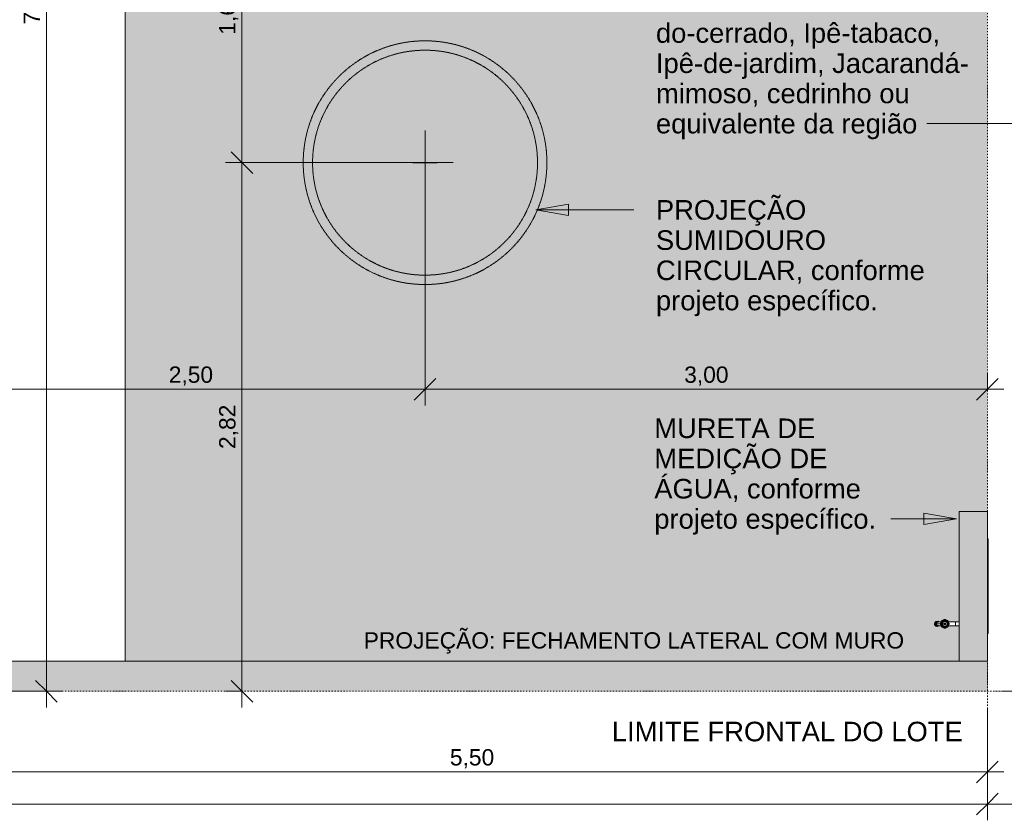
# Model space of a CAD drawing. Header units: millimetres. Extents: x -14485 to 13127, y -18923 to 3272.
# Tile 7 of 119: x 844 to 6097, y -18923 to -14652. Entities that reach past the tile are written whole.
import ezdxf

# ---------------------------------------------------------------- set-up
doc = ezdxf.new("R2010")
doc.units = ezdxf.units.MM
doc.linetypes.add('Projeção', pattern=[3.96875, 2.38125, -1.5875])
doc.linetypes.add('Traço ponto', pattern=[15.875, 6.35, -4.7625, 0, -4.7625])
for name, color, linetype, lineweight in [('A-ANNO-DIMS', 7, 'Continuous', 9), ('A-ANNO-DIMS-58', 7, 'Continuous', 9), ('A-DETL-GENF', 7, 'Continuous', 5), ('A-DETL-THIN', 7, 'Continuous', 5), ('A-FLOR-OVHD', 7, 'Projeção', 5), ('G-ANNO-TEXT', 7, 'Continuous', 9), ('P-SANR-FIXT', 7, 'Continuous', 5), ('Q-SPCQ', 7, 'Continuous', 5)]:
    doc.layers.add(name, color=color, linetype=linetype, lineweight=lineweight)
doc.layers.add('A-DETL', color=7, linetype='Continuous', lineweight=5, true_color=0x00a600)
doc.styles.add('Arial', font='arial.ttf', dxfattribs={"height": 87})
doc.styles.add('Arial_1', font='arial.ttf', dxfattribs={"height": 104.4})
doc.dimstyles.new('Com_linha__ref__contínua__-_Cor_Vermelha_Arial_1_5mm', dxfattribs={"dimscale": 304.8, "dimtxt": 88.762568, "dimasz": 0.380577, "dimexe": 0.285433, "dimexo": 0.285433, "dimgap": 0.028543, "dimtad": 1, "dimlfac": 0.001, "dimrnd": 0.01, "dimzin": 0, "dimdsep": 46, "dimtxsty": 'Arial', "dimblk1": 'OBLIQUE', "dimblk2": 'OBLIQUE', "dimsah": 1, "dimcen": 0.09, "dimdle": 0.285433, "dimazin": 0, "dimtfac": 1, "dimtdec": 4, "dimtix": 1, "dimtmove": 0, "dimatfit": 3, "dimfxl": 1, "dimtvp": 1, "dimtolj": 1, "dimtzin": 0, "dimarcsym": 2})
doc.dimstyles.new('Com_linha__ref__contínua__-_Cor_Vermelha_Arial_1_5mm_1', dxfattribs={"dimscale": 304.8, "dimtxt": 88.762568, "dimasz": 0.380577, "dimexe": 0.285433, "dimexo": 0.285433, "dimgap": 0.028543, "dimtad": 1, "dimlfac": 0.001, "dimrnd": 0.01, "dimzin": 0, "dimdsep": 46, "dimtxsty": 'Arial', "dimblk1": 'OBLIQUE', "dimblk2": 'OBLIQUE', "dimsah": 1, "dimcen": 0.09, "dimdle": 0.285433, "dimazin": 0, "dimtfac": 1, "dimtdec": 4, "dimtix": 1, "dimtmove": 2, "dimatfit": 3, "dimfxl": 1, "dimtvp": 1, "dimtolj": 1, "dimtzin": 0, "dimarcsym": 2})

# ---------------------------------------------------------------- blocks, each defined once
blk = doc.blocks.new('TORNEIRA DE JARDIM COM BICO PARA MANGUEIRA - 1130_BC_Cromado-2213981-PLANTA DE COBERTURA')
at = {"layer": 'P-SANR-FIXT', "true_color": 0xf4f4f4}
for points in [[(5797.2, -17888.7), (5797.3, -17888.4), (5797.2, -17888.7)], [(5797.5, -17864.5), (5797.6, -17864.3), (5797.5, -17864.5)]]:
    blk.add_hatch(color=7, dxfattribs=at).paths.add_polyline_path(points)
at = {"layer": 'P-SANR-FIXT'}
for p, q in [((5764, -17860.4), (5762.3, -17858.9)), ((5764.7, -17859.7), (5763.2, -17858)), ((5764.7, -17859.7), (5768.7, -17864.2)), ((5765.1, -17858.1), (5766.4, -17859.6)), ((5766.4, -17859.6), (5769.3, -17862.8)), ((5770.6, -17858.3), (5771.4, -17861.8)), ((5775.6, -17860.1), (5773.6, -17857)), ((5777.8, -17859.6), (5775.6, -17860.1)), ((5777.5, -17855), (5777.4, -17853)), ((5777.8, -17859.2), (5777.5, -17855)), ((5778.7, -17851.6), (5778.8, -17853.8)), ((5779.1, -17859.7), (5778.8, -17853.8)), ((5779.1, -17859.7), (5779.2, -17861.3)), ((5779.5, -17861.3), (5779.6, -17859.7)), ((5779.9, -17853.8), (5779.6, -17859.7)), ((5779.9, -17853.8), (5780, -17851.6)), ((5781.1, -17855), (5780.9, -17859.2)), ((5783.1, -17860.1), (5780.9, -17859.6)), ((5781.3, -17853), (5781.1, -17855)), ((5785, -17857), (5783.1, -17860.1)), ((5787.3, -17861.8), (5788, -17858.3)), ((5789.4, -17862.8), (5792.3, -17859.6)), ((5794, -17859.7), (5790, -17864.1)), ((5792.3, -17859.6), (5793.6, -17858.1)), ((5794, -17859.7), (5795.5, -17858)), ((5796.4, -17858.9), (5794.7, -17860.4)), ((5724.9, -17877.4), (5724.7, -17875.4)), ((5724.7, -17875.4), (5724.9, -17877.4)), ((5724.7, -17875.4), (5724.9, -17877.4)), ((5725.4, -17879.7), (5724.9, -17877.4)), ((5724.9, -17877.4), (5725.4, -17879.7)), ((5726.4, -17881.8), (5725.4, -17879.7)), ((5725.4, -17879.7), (5726.4, -17881.8)), ((5726.1, -17868.8), (5726.7, -17867.7)), ((5726.7, -17867.7), (5726.1, -17868.8)), ((5726.2, -17875), (5726.4, -17877.4)), ((5726.4, -17877.4), (5727, -17879.7)), ((5726.4, -17877.4), (5727, -17879.7)), ((5726.4, -17877.4), (5727, -17879.7)), ((5727.6, -17883.8), (5726.4, -17881.8)), ((5726.4, -17881.8), (5727.6, -17883.8)), ((5727.2, -17869.8), (5726.5, -17872)), ((5726.7, -17867.7), (5728, -17865.8)), ((5728, -17865.8), (5726.7, -17867.7)), ((5727, -17879.7), (5727.9, -17881.8)), ((5728.2, -17867.7), (5727.2, -17869.8)), ((5728.2, -17867.7), (5727.2, -17869.8)), ((5729.2, -17885.5), (5727.6, -17883.8)), ((5727.6, -17883.8), (5729.2, -17885.5)), ((5727.9, -17881.8), (5729.2, -17883.8)), ((5727.9, -17881.8), (5729.2, -17883.8)), ((5728, -17865.8), (5729.7, -17864.2)), ((5729.7, -17864.2), (5728, -17865.8)), ((5729.6, -17865.8), (5728.2, -17867.7)), ((5728.5, -17873.5), (5728.4, -17875)), ((5728.4, -17875), (5728.6, -17877.2)), ((5729, -17871.4), (5728.5, -17873.5)), ((5728.6, -17877.2), (5729.1, -17879.2)), ((5729.8, -17869.4), (5729, -17871.4)), ((5729.8, -17869.4), (5729, -17871.4)), ((5729.1, -17879.2), (5730, -17881.1)), ((5729.2, -17883.8), (5730.7, -17885.5)), ((5731, -17886.9), (5729.2, -17885.5)), ((5729.2, -17885.5), (5731, -17886.9)), ((5731.2, -17864.2), (5729.6, -17865.8)), ((5729.7, -17864.2), (5731.5, -17862.8)), ((5731.5, -17862.8), (5729.7, -17864.2)), ((5731.5, -17862.8), (5729.7, -17864.2)), ((5730.8, -17867.6), (5729.8, -17869.4)), ((5730, -17881.1), (5731.2, -17882.9)), ((5730.9, -17872.3), (5730.5, -17874.2)), ((5730.5, -17875), (5730.7, -17876.8)), ((5730.7, -17876.8), (5731.1, -17878.5)), ((5730.7, -17885.5), (5732.5, -17886.9)), ((5732.2, -17866), (5730.8, -17867.6)), ((5731.5, -17870.6), (5730.9, -17872.3)), ((5733, -17888), (5731, -17886.9)), ((5731, -17886.9), (5733, -17888)), ((5731, -17886.9), (5733, -17888)), ((5731.1, -17878.5), (5731.8, -17880.1)), ((5733.1, -17862.8), (5731.2, -17864.2)), ((5731.2, -17882.9), (5732.6, -17884.4)), ((5731.5, -17862.8), (5733.3, -17862)), ((5733.3, -17862), (5731.5, -17862.8)), ((5732.3, -17869.1), (5731.5, -17870.6)), ((5731.8, -17880.1), (5732.8, -17881.6)), ((5733.8, -17864.7), (5732.2, -17866)), ((5733.4, -17867.8), (5732.3, -17869.1)), ((5732.5, -17886.9), (5734.6, -17888)), ((5732.6, -17884.4), (5734.3, -17885.6)), ((5732.8, -17881.6), (5734, -17882.8)), ((5734.1, -17888.3), (5733, -17888)), ((5733, -17888), (5734.1, -17888.3)), ((5735.1, -17861.9), (5733.1, -17862.8)), ((5734.7, -17866.6), (5733.4, -17867.8)), ((5735.6, -17863.8), (5733.8, -17864.7)), ((5734, -17882.8), (5735.4, -17883.9)), ((5734.3, -17875), (5755.8, -17875)), ((5734.3, -17885.6), (5736.1, -17886.5)), ((5734.3, -17885.6), (5736.1, -17886.5)), ((5734.6, -17888), (5736.2, -17888.5)), ((5736.2, -17865.7), (5734.7, -17866.6)), ((5735.4, -17883.9), (5736.9, -17884.6)), ((5737.6, -17863.1), (5735.6, -17863.8)), ((5736.1, -17886.5), (5738.1, -17887.1)), ((5737.8, -17865.2), (5736.2, -17865.7)), ((5736.9, -17884.6), (5738.6, -17885.1)), ((5739.6, -17862.8), (5737.6, -17863.1)), ((5739.6, -17862.8), (5737.6, -17863.1)), ((5739.5, -17864.9), (5737.8, -17865.2)), ((5739.5, -17864.9), (5737.8, -17865.2)), ((5738.1, -17887.1), (5740.1, -17887.2)), ((5738.6, -17885.1), (5740.3, -17885.2)), ((5741.2, -17864.9), (5739.5, -17864.9)), ((5741.6, -17862.9), (5739.6, -17862.8)), ((5741.6, -17862.9), (5739.6, -17862.8)), ((5740.1, -17887.2), (5742.1, -17887.1)), ((5740.3, -17885.2), (5742, -17885.1)), ((5742.3, -17866.2), (5740.5, -17866.2)), ((5740.5, -17883.9), (5742.3, -17883.9)), ((5743.6, -17863.4), (5741.6, -17862.9)), ((5743.6, -17863.4), (5741.6, -17862.9)), ((5742, -17885.1), (5743.6, -17884.6)), ((5742.1, -17887.1), (5744.1, -17886.5)), ((5743.1, -17861.6), (5745.2, -17862.4)), ((5745.2, -17862.4), (5743.1, -17861.6)), ((5745.5, -17864.2), (5743.6, -17863.4)), ((5744.1, -17886.5), (5746, -17885.6)), ((5745.2, -17862.4), (5747.2, -17863.6)), ((5747.2, -17863.6), (5745.2, -17862.4)), ((5747.2, -17865.3), (5745.5, -17864.2)), ((5746, -17885.6), (5747.2, -17884.7)), ((5755.9, -17874.4), (5758.2, -17874.5)), ((5758.2, -17875.6), (5755.9, -17875.7)), ((5757.3, -17873.1), (5759.3, -17873.2)), ((5759.3, -17876.8), (5757.3, -17876.9)), ((5757.7, -17864.5), (5757.7, -17871.2)), ((5757.7, -17885.5), (5757.7, -17878.9)), ((5758.2, -17874.5), (5764, -17874.8)), ((5758.2, -17875.6), (5764.1, -17875.2)), ((5759.3, -17873.2), (5763.6, -17873.5)), ((5763.6, -17876.6), (5759.3, -17876.8)), ((5761.4, -17869.3), (5764.4, -17871.3)), ((5764.4, -17878.8), (5761.4, -17880.7)), ((5764, -17889.6), (5762.3, -17891.1)), ((5763.9, -17862.1), (5762.4, -17860.8)), ((5762.4, -17889.3), (5763.9, -17887.9)), ((5766.1, -17867.1), (5762.6, -17866.3)), ((5762.6, -17883.7), (5766.1, -17882.9)), ((5766.5, -17864.5), (5763.1, -17864.5)), ((5763.1, -17885.6), (5766.5, -17885.6)), ((5764.7, -17890.4), (5763.2, -17892.1)), ((5763.6, -17873.5), (5764.5, -17873.5)), ((5764.5, -17876.5), (5763.6, -17876.6)), ((5767.1, -17865), (5763.9, -17862.1)), ((5764.4, -17871.3), (5763.9, -17873.5)), ((5763.9, -17876.5), (5764.4, -17878.8)), ((5763.9, -17887.9), (5767.1, -17885.1)), ((5764, -17860.4), (5768.4, -17864.5)), ((5764, -17889.6), (5768.5, -17885.7)), ((5765.7, -17874.9), (5764.1, -17874.8)), ((5764.1, -17875.3), (5765.7, -17875.2)), ((5764.7, -17890.4), (5768.7, -17886)), ((5766.4, -17890.5), (5765.1, -17892)), ((5767.4, -17865.2), (5766.1, -17867.1)), ((5766.1, -17882.9), (5767.4, -17884.9)), ((5769.3, -17887.3), (5766.4, -17890.5)), ((5767.1, -17885.1), (5767.8, -17884.5)), ((5768.4, -17864.4), (5769.5, -17865.5)), ((5769.5, -17884.6), (5768.4, -17885.7)), ((5769.8, -17865.2), (5768.7, -17864.1)), ((5768.7, -17886), (5769.8, -17884.8)), ((5769.9, -17886.5), (5769.2, -17887.3)), ((5771.4, -17861.8), (5769.5, -17863.1)), ((5769.5, -17887), (5771.4, -17888.2)), ((5771.4, -17888.2), (5770.6, -17891.8)), ((5773.6, -17893), (5775.6, -17890)), ((5775, -17872.5), (5779.3, -17870)), ((5775, -17877.5), (5775, -17872.5)), ((5779.3, -17880), (5775, -17877.5)), ((5775.6, -17890), (5777.8, -17890.4)), ((5777.4, -17897.1), (5777.5, -17895.1)), ((5777.5, -17895.1), (5777.8, -17890.8)), ((5777.8, -17890.8), (5777.9, -17889.9)), ((5778.8, -17896.2), (5778.7, -17898.5)), ((5778.8, -17896.2), (5779.2, -17890.2)), ((5779.2, -17888.7), (5779.1, -17890.3)), ((5779.3, -17870), (5783.7, -17872.5)), ((5783.7, -17877.5), (5779.3, -17880)), ((5779.6, -17890.3), (5779.5, -17888.7)), ((5779.6, -17890.3), (5779.9, -17896.2)), ((5780, -17898.5), (5779.9, -17896.2)), ((5780.8, -17889.9), (5780.9, -17890.8)), ((5780.9, -17890.4), (5783.1, -17890)), ((5780.9, -17890.8), (5781.1, -17895.1)), ((5781.1, -17895.1), (5781.3, -17897.1)), ((5783.1, -17890), (5785, -17893)), ((5783.7, -17872.5), (5783.7, -17877.5)), ((5789.2, -17863.1), (5787.3, -17861.8)), ((5787.3, -17888.2), (5789.2, -17887)), ((5788, -17891.8), (5787.3, -17888.2)), ((5788.8, -17863.5), (5789.4, -17862.8)), ((5789.4, -17887.3), (5788.8, -17886.6)), ((5790, -17864.1), (5788.9, -17865.2)), ((5788.9, -17884.8), (5790, -17886)), ((5789.2, -17865.5), (5790.3, -17864.4)), ((5790.3, -17885.7), (5789.2, -17884.6)), ((5792.3, -17890.5), (5789.4, -17887.3)), ((5794, -17890.4), (5790.1, -17886)), ((5790.3, -17864.4), (5794.8, -17860.4)), ((5794.7, -17889.6), (5790.3, -17885.7)), ((5791.6, -17865), (5790.9, -17865.6)), ((5790.9, -17884.5), (5791.6, -17885.1)), ((5792.6, -17867.1), (5791.3, -17865.2)), ((5791.3, -17884.9), (5792.6, -17882.9)), ((5794.8, -17862.1), (5791.6, -17865)), ((5791.6, -17885.1), (5794.8, -17887.9)), ((5795.6, -17864.5), (5792.1, -17864.5)), ((5792.1, -17885.6), (5795.6, -17885.6)), ((5793.6, -17892), (5792.3, -17890.5)), ((5796.1, -17866.3), (5792.6, -17867.1)), ((5792.6, -17882.9), (5796.1, -17883.7)), ((5794.6, -17874.8), (5793.1, -17874.9)), ((5793.1, -17875.2), (5794.6, -17875.3)), ((5794, -17890.4), (5795.5, -17892.1)), ((5794.2, -17873.6), (5795.1, -17873.5)), ((5795.1, -17876.6), (5794.2, -17876.5)), ((5794.3, -17871.3), (5797.3, -17869.3)), ((5794.8, -17873.5), (5794.3, -17871.3)), ((5794.3, -17878.8), (5794.8, -17876.5)), ((5797.3, -17880.7), (5794.3, -17878.8)), ((5794.6, -17874.8), (5800.5, -17874.5)), ((5794.6, -17875.3), (5800.5, -17875.6)), ((5794.7, -17889.6), (5796.4, -17891.2)), ((5796.3, -17860.8), (5794.8, -17862.1)), ((5794.8, -17887.9), (5796.3, -17889.3)), ((5795.1, -17873.5), (5799.4, -17873.2)), ((5799.4, -17876.8), (5795.1, -17876.6)), ((5799.4, -17873.2), (5801.4, -17873.1)), ((5801.4, -17876.9), (5799.4, -17876.8)), ((5802.8, -17874.4), (5800.5, -17874.5)), ((5802.8, -17875.7), (5800.5, -17875.6)), ((5836, -17865.2), (5836, -17884.9)), ((5855.4, -17884.9), (5855.4, -17865.2))]:
    blk.add_line(p, q, dxfattribs=at)
for radius in [12.1, 2.5]:
    blk.add_circle((5779.3, -17875), radius, dxfattribs=at)
for centre, radius, start, end in [((5766, -17861.7), 2.6, 90, 180), ((5765.8, -17861.1), 4, 101.8573, 112.881), ((5765.5, -17860.5), 3, 90.8336, 109.4868), ((5765.3, -17841), 16.5, 270.8336, 314.1664), ((5765.5, -17841.6), 17.5, 271.5881, 287.1804), ((5765.5, -17841.6), 17.5, 297.8195, 313.4119), ((5778.8, -17855), 3, 115.513, 134.1664), ((5779.3, -17857.4), 3.63, 59.5912, 120.4088), ((5779.3, -17849.6), 10.1, 261.3908, 278.6092), ((5779.1, -17856), 4.42, 78.9048, 98.3647), ((5793.2, -17841.6), 17.5, 226.5881, 242.1804), ((5793.2, -17841.6), 17.5, 252.8195, 268.4119), ((5792.7, -17861.7), 2.6, 0, 90), ((5756.7, -17876.8), 30.6, 170.8722, 176.6813), ((5734.4, -17874.7), 3.92, 167.0678, 184.7822), ((5740.5, -17875), 8.83, 90, 270), ((5742.5, -17874.7), 8.52, 91.762, 182.2139), ((5742.3, -17875.6), 8.31, 176.4356, 270), ((5759.2, -17946.2), 81.7, 95.9236, 101.8856), ((5759.2, -17803.9), 81.7, 258.1144, 264.0764), ((5758.8, -17926.9), 62.5, 93.4786, 98.9386), ((5759.2, -17946.2), 81.7, 88.6951, 94.5643), ((5759.2, -17803.9), 81.7, 265.4357, 271.3049), ((5761.3, -17875), 5.44, 168.9047, 191.0952), ((5759.9, -17874.8), 4, 135.8336, 168.9047), ((5759.9, -17875.3), 4, 191.0952, 224.1664), ((5759.3, -17874.5), 3, 135.8336, 154.4868), ((5759.3, -17875.5), 3, 205.513, 224.1664), ((5745.9, -17861.2), 15.5, 315.8336, 347.4746), ((5745.9, -17888.9), 15.5, 12.6749, 44.1664), ((5745.3, -17860.9), 16.5, 315.8336, 359.1664), ((5745.3, -17889.1), 16.5, 0.8336, 44.1664), ((5761.9, -17875), 3.8, 151.2821, 208.7179), ((5745.9, -17861.2), 17.5, 316.5881, 332.1804), ((5745.9, -17888.9), 17.5, 27.8195, 43.4119), ((5764.8, -17861.2), 3, 160.513, 179.1664), ((5764.8, -17888.8), 3, 180.8336, 199.4868), ((5745.9, -17861.2), 17.5, 342.8195, 358.4119), ((5745.9, -17888.9), 17.5, 1.5881, 17.1804), ((5766.8, -17887.8), 3.3, 187.8163, 255.319), ((5753.9, -17875), 10.1, 351.3908, 8.6092), ((5765.8, -17889), 4, 247.1194, 258.1428), ((5781.3, -17875.8), 16.9, 142.7739, 172.2261), ((5764.1, -17875), 1.54, 285.339, 74.661), ((5781.3, -17874.2), 16.9, 187.7739, 217.2261), ((5765.5, -17889.5), 3, 250.513, 269.1664), ((5765.3, -17909), 16.5, 45.8336, 89.1664), ((5782.4, -17876.3), 16.5, 140.231, 175.769), ((5781.6, -17874), 15.7, 183.7546, 225.822), ((5765.5, -17908.5), 17.5, 72.8195, 88.4119), ((5767.1, -17887.3), 2.18, 0, 90), ((5761.4, -17857.1), 10.1, 306.3908, 323.6092), ((5768.8, -17864.5), 1.48, 228.589, 41.411), ((5768.6, -17885.8), 1.54, 331.4154, 118.5846), ((5780.9, -17878.5), 17, 97.9063, 132.0937), ((5780.2, -17877), 16.9, 97.7739, 127.2261), ((5780.2, -17873.1), 16.9, 232.7739, 262.2261), ((5779.6, -17873.5), 14.8, 232.7899, 281.2101), ((5765.5, -17908.5), 17.5, 46.5881, 62.1804), ((5778.8, -17895), 3, 225.8336, 244.4868), ((5779.3, -17892.4), 3.84, 241.395, 298.605), ((5779.3, -17900.5), 10.1, 81.3908, 98.6092), ((5779.3, -17859.8), 1.54, 196.4157, 343.5843), ((5779.3, -17890.3), 1.54, 16.253, 163.747), ((5779.3, -17875.1), 13.4, 32.7603, 93.2397), ((5778.5, -17877), 16.9, 52.7739, 82.2261), ((5778.5, -17873.1), 16.9, 277.7739, 307.2261), ((5779.8, -17895), 3, 295.513, 314.1664), ((5793.2, -17908.5), 17.5, 117.8195, 133.4119), ((5793.4, -17909), 16.5, 90.8336, 134.1664), ((5779.7, -17875.4), 12.9, 282.4202, 319.2397), ((5793.2, -17908.5), 17.5, 91.5881, 107.1804), ((5790.1, -17864.3), 1.54, 151.4157, 298.5843), ((5790.1, -17885.8), 1.54, 61.4157, 208.5843), ((5797.3, -17857.1), 10.1, 216.3908, 233.6092), ((5779.3, -17875.1), 13.4, 319.2397, 32.7603), ((5777.4, -17875.8), 16.9, 7.7739, 37.2261), ((5777.4, -17874.2), 16.9, 322.7739, 352.2261), ((5792.7, -17888.4), 2.6, 270, 0), ((5794.6, -17875), 1.56, 106.7543, 253.2457), ((5793.1, -17889.5), 3, 270.8336, 289.4868), ((5804.9, -17875), 10.3, 171.4522, 188.5478), ((5812.8, -17861.2), 17.5, 181.5881, 197.1804), ((5812.8, -17888.9), 17.5, 162.8195, 178.4119), ((5793.8, -17888.8), 3, 340.513, 359.1664), ((5813.3, -17889.1), 16.5, 135.8336, 179.1664), ((5831.3, -17860.9), 34, 180.8336, 186.031), ((5812.8, -17861.2), 17.5, 207.8195, 223.4119), ((5812.8, -17888.9), 17.5, 136.5881, 152.1804), ((5815.7, -17889.3), 18.4, 168.3626, 177.2422), ((5812.8, -17861.2), 15.5, 192.5101, 224.1664), ((5812.8, -17888.9), 15.5, 135.8336, 167.325), ((5796.5, -17875.1), 4.04, 332.3214, 27.6786), ((5799.4, -17875.5), 3, 315.8336, 334.4868), ((5798.8, -17874.8), 4, 9.5824, 44.1664), ((5798.8, -17875.3), 4, 315.8336, 350.4176), ((5797.2, -17875), 5.67, 350.4176, 9.5824)]:
    blk.add_arc(centre, radius, start, end, dxfattribs=at)
blk.add_ellipse((5738, -17875), major_axis=(0, 14), ratio=0.956232, start_param=2.674433, end_param=2.829096, dxfattribs=at)
blk.add_ellipse((5738, -17875), major_axis=(0, 14), ratio=0.956232, start_param=2.674433, end_param=2.829096, dxfattribs=at)
for points in [[(5761.9, -17859.7), (5761.9, -17859.7), (5761.9, -17859.8), (5761.9, -17859.9), (5761.9, -17860)], [(5764.2, -17857.4), (5764.5, -17857.3), (5764.7, -17857.2), (5764.9, -17857.2)], [(5781.2, -17851.9), (5781.4, -17852), (5781.6, -17852.1), (5781.8, -17852.2)], [(5781.9, -17852.3), (5781.8, -17852.2), (5781.6, -17852.1), (5781.4, -17852)], [(5794.2, -17857.3), (5794, -17857.2), (5793.8, -17857.2), (5793.6, -17857.1)], [(5761.9, -17890.1), (5761.9, -17890.2), (5761.9, -17890.3), (5761.9, -17890.4), (5761.9, -17890.4)], [(5764.9, -17892.9), (5764.7, -17892.9), (5764.5, -17892.8), (5764.2, -17892.7)], [(5777.7, -17898), (5777.7, -17898.1), (5777.8, -17898.1), (5777.9, -17898.2), (5777.9, -17898.2)], [(5780.8, -17898.2), (5780.8, -17898.2), (5780.9, -17898.1), (5781, -17898.1), (5781, -17898)], [(5794.4, -17892.4), (5794.5, -17892.5), (5794.6, -17892.5), (5794.7, -17892.5), (5794.7, -17892.5)], [(5796.8, -17890.4), (5796.8, -17890.4), (5796.8, -17890.3), (5796.8, -17890.2), (5796.7, -17890.1)]]:
    blk.add_open_spline(points, degree=3, dxfattribs=at)
blk = doc.blocks.new('CAIXA_SANEAGO3 - CAIXA_SANEAGO-2925329-PLANTA DE COBERTURA')
at = {"layer": 'Q-SPCQ', "true_color": 0xc8c8c8}
for points in [[(6013.9, -17610.5), (6013.9, -17590.5), (6008.9, -17590.5), (6008.9, -17610.5)], [(6008.9, -18075.5), (6013.9, -18075.5), (6013.9, -17610.5), (6008.9, -17610.5), (6008.9, -18053.6)], [(6013.9, -18095.5), (6013.9, -18075.5), (6008.9, -18075.5), (6008.9, -18095.5)]]:
    blk.add_hatch(color=9, dxfattribs=at).paths.add_polyline_path(points)
at = {"layer": 'Q-SPCQ'}
for p, q in [((6013.9, -17590.5), (6008.9, -17590.5)), ((6013.9, -17610.5), (6013.9, -17590.5)), ((6013.9, -17610.5), (6013.9, -18075.5)), ((6008.9, -18095.5), (6013.9, -18095.5)), ((6013.9, -18095.5), (6013.9, -18075.5))]:
    blk.add_line(p, q, dxfattribs=at)
blk = doc.blocks.new('DIMBLOCK1-PLANTA DE COBERTURA')
at = {"layer": 'A-ANNO-DIMS-58', "color": 242, "true_color": 0xbd2b2e}
for p, q in [((6006.4, -18836.2), (6006.4, -18322)), ((7206.4, -18836.2), (7206.4, -18322)), ((6006.4, -18836.2), (6064.4, -18778.2)), ((7206.4, -18836.2), (7264.4, -18778.2)), ((5919.4, -18836.2), (7206.4, -18836.2)), ((6006.4, -18836.2), (5948.4, -18894.2)), ((6006.4, -18836.2), (6006.4, -18923.2)), ((7206.4, -18836.2), (7148.4, -18894.2)), ((7206.4, -18836.2), (7206.4, -18923.2))]:
    blk.add_line(p, q, dxfattribs=at)
at = {"layer": 'A-ANNO-DIMS-58', "color": 0, "insert": (6489, -18714.5), "char_height": 87, "width": 281.855, "attachment_point": 1, "line_spacing_factor": 0.941778, "style": 'Arial'}
blk.add_mtext('1,20', dxfattribs=at)
blk = doc.blocks.new('_Oblique')
at = {"color": 0, "linetype": 'ByBlock', "lineweight": -2}
blk.add_line((-0.5, -0.5), (0.5, 0.5), dxfattribs=at)
blk = doc.blocks.new('DIMBLOCK5-PLANTA DE COBERTURA')
at = {"layer": 'A-ANNO-DIMS-58', "color": 242, "true_color": 0xbd2b2e}
for p, q in [((506.4, -18665.1), (506.4, -18090.8)), ((6006.4, -18665.1), (6006.4, -18322)), ((506.4, -18665.1), (564.4, -18607.1)), ((6006.4, -18665.1), (6064.4, -18607.1)), ((506.4, -18665.1), (448.4, -18723.1)), ((506.4, -18665.1), (6093.4, -18665.1)), ((506.4, -18665.1), (506.4, -18752.1)), ((6006.4, -18665.1), (5948.4, -18723.1)), ((6006.4, -18665.1), (6006.4, -18752.1))]:
    blk.add_line(p, q, dxfattribs=at)
at = {"layer": 'A-ANNO-DIMS-58', "color": 0, "insert": (3139, -18543.5), "char_height": 87, "width": 281.855, "attachment_point": 1, "line_spacing_factor": 0.941778, "style": 'Arial'}
blk.add_mtext('5,50', dxfattribs=at)
blk = doc.blocks.new('DIMBLOCK6-PLANTA DE COBERTURA')
at = {"layer": 'A-ANNO-DIMS-58', "color": 242, "true_color": 0xbd2b2e}
for p, q in [((-13993.6, -18836.2), (-13993.6, -18322)), ((6006.4, -18836.2), (6006.4, -18322)), ((-13993.6, -18836.2), (-13935.6, -18778.2)), ((6006.4, -18836.2), (6064.4, -18778.2)), ((-14080.6, -18836.2), (6093.4, -18836.2)), ((-13993.6, -18836.2), (-14051.6, -18894.2)), ((-13993.6, -18836.2), (-13993.6, -18923.2)), ((6006.4, -18836.2), (5948.4, -18894.2)), ((6006.4, -18836.2), (6006.4, -18923.2))]:
    blk.add_line(p, q, dxfattribs=at)
at = {"layer": 'A-ANNO-DIMS-58', "color": 0, "insert": (-3355.3, -18714.5), "char_height": 87, "width": 362.151, "attachment_point": 1, "line_spacing_factor": 0.941778, "style": 'Arial'}
blk.add_mtext('20,00', dxfattribs=at)
blk = doc.blocks.new('DIMBLOCK13-PLANTA DE COBERTURA')
at = {"layer": 'A-ANNO-DIMS-58', "color": 242, "true_color": 0xbd2b2e}
for p, q in [((3006.4, -16623.9), (3006.4, -15243)), ((506.4, -16623.9), (506.4, -16536.9)), ((506.4, -16623.9), (564.4, -16565.9)), ((3006.4, -16623.9), (3064.4, -16565.9)), ((419.4, -16623.9), (3006.4, -16623.9)), ((506.4, -16623.9), (448.4, -16681.9)), ((506.4, -16623.9), (506.4, -16628.9)), ((3006.4, -16623.9), (2948.4, -16681.9)), ((3006.4, -16623.9), (3006.4, -16710.9))]:
    blk.add_line(p, q, dxfattribs=at)
at = {"layer": 'A-ANNO-DIMS-58', "color": 0, "insert": (1639, -16502.2), "char_height": 87, "width": 281.855, "attachment_point": 1, "line_spacing_factor": 0.941778, "style": 'Arial'}
blk.add_mtext('2,50', dxfattribs=at)
blk = doc.blocks.new('DIMBLOCK14-PLANTA DE COBERTURA')
at = {"layer": 'A-ANNO-DIMS-58', "color": 242, "true_color": 0xbd2b2e}
for p, q in [((3006.4, -16623.9), (3006.4, -15243)), ((6006.4, -16623.9), (6006.4, -16536.9)), ((3006.4, -16623.9), (3064.4, -16565.9)), ((6006.4, -16623.9), (6064.4, -16565.9)), ((3006.4, -16623.9), (2948.4, -16681.9)), ((3006.4, -16623.9), (6093.4, -16623.9)), ((3006.4, -16623.9), (3006.4, -16710.9)), ((6006.4, -16623.9), (5948.4, -16681.9)), ((6006.4, -16623.9), (6006.4, -16628.9))]:
    blk.add_line(p, q, dxfattribs=at)
at = {"layer": 'A-ANNO-DIMS-58', "color": 0, "insert": (4389, -16502.2), "char_height": 87, "width": 281.855, "attachment_point": 1, "line_spacing_factor": 0.941778, "style": 'Arial'}
blk.add_mtext('3,00', dxfattribs=at)
blk = doc.blocks.new('DIMBLOCK15-PLANTA DE COBERTURA')
at = {"layer": 'A-ANNO-DIMS-58', "color": 242, "true_color": 0xbd2b2e}
for p, q in [((2029.4, -15415), (1971.4, -15357)), ((2029.4, -15415), (1942.4, -15415)), ((2029.4, -18322), (2029.4, -15415)), ((2029.4, -15415), (2087.4, -15473)), ((2029.4, -15415), (3156.1, -15415)), ((2029.4, -18235), (1971.4, -18177)), ((2029.4, -18235), (1942.4, -18235)), ((2029.4, -18235), (2087.4, -18293)), ((2029.4, -18235), (2034.4, -18235))]:
    blk.add_line(p, q, dxfattribs=at)
at = {"layer": 'A-ANNO-DIMS-58', "color": 0, "insert": (1907.8, -16942.5), "char_height": 87, "width": 281.855, "attachment_point": 1, "rotation": 90, "line_spacing_factor": 0.941778, "style": 'Arial'}
blk.add_mtext('2,82', dxfattribs=at)
blk = doc.blocks.new('DIMBLOCK16-PLANTA DE COBERTURA')
at = {"layer": 'A-ANNO-DIMS-58', "color": 242, "true_color": 0xbd2b2e}
for p, q in [((2029.4, -13815), (1971.4, -13757)), ((2029.4, -15415), (2029.4, -13728)), ((2029.4, -13815), (1942.4, -13815)), ((2029.4, -13815), (2087.4, -13873)), ((2029.4, -13815), (2034.4, -13815)), ((2029.4, -15415), (1971.4, -15357)), ((2029.4, -15415), (1942.4, -15415)), ((2029.4, -15415), (2087.4, -15473)), ((2029.4, -15415), (3156.1, -15415))]:
    blk.add_line(p, q, dxfattribs=at)
at = {"layer": 'A-ANNO-DIMS-58', "color": 0, "insert": (1907.8, -14732.5), "char_height": 87, "width": 281.855, "attachment_point": 1, "rotation": 90, "line_spacing_factor": 0.941778, "style": 'Arial'}
blk.add_mtext('1,60', dxfattribs=at)
blk = doc.blocks.new('DIMBLOCK52-PLANTA DE COBERTURA')
at = {"layer": 'A-ANNO-DIMS-58', "color": 242, "true_color": 0xbd2b2e}
for p, q in [((986.2, -10798), (986.2, -18322)), ((986.2, -10885), (928.2, -10827)), ((986.2, -10885), (-736.6, -10885)), ((986.2, -10885), (1044.2, -10943)), ((986.2, -10885), (1073.2, -10885)), ((986.2, -18235), (928.2, -18177)), ((986.2, -18235), (593.3, -18235)), ((986.2, -18235), (1044.2, -18293)), ((986.2, -18235), (1073.2, -18235))]:
    blk.add_line(p, q, dxfattribs=at)
at = {"layer": 'A-ANNO-DIMS-58', "color": 0, "insert": (864.5, -14677.5), "char_height": 87, "width": 281.855, "attachment_point": 1, "rotation": 90, "line_spacing_factor": 0.941778, "style": 'Arial'}
blk.add_mtext('7,35', dxfattribs=at)
blk = doc.blocks.new('DIMBLOCK66-PLANTA DE COBERTURA')
at = {"layer": 'A-ANNO-DIMS-58', "color": 242, "true_color": 0xbd2b2e}
for p, q in [((8259.4, -15345), (8201.4, -15287)), ((8259.4, -15345), (7401.2, -15345)), ((8259.4, -18322), (8259.4, -15345)), ((8259.4, -15345), (8317.4, -15403)), ((8259.4, -15345), (8346.4, -15345)), ((8259.4, -18235), (8201.4, -18177)), ((8259.4, -18235), (6093.4, -18235)), ((8259.4, -18235), (8317.4, -18293)), ((8259.4, -18235), (8346.4, -18235))]:
    blk.add_line(p, q, dxfattribs=at)
at = {"layer": 'A-ANNO-DIMS-58', "color": 0, "insert": (8137.8, -16907.5), "char_height": 87, "width": 281.855, "attachment_point": 1, "rotation": 90, "line_spacing_factor": 0.941778, "style": 'Arial'}
blk.add_mtext('2,89', dxfattribs=at)

msp = doc.modelspace()

# ---------------------------------------------------------------- hatches: boundary and pattern name
at = {"layer": 'A-DETL-GENF', "true_color": 0xd2e2c2}
h = msp.add_hatch(color=254, dxfattribs=at)
h.paths.add_polyline_path([(5776.94, -17897.903), (5772.012, -17894.565), (5769.564, -17893.551), (5764.942, -17892.92), (5772.012, -17895.856)])
h.paths.add_polyline_path([(5955.188, -18235.042), (6006.412, -18235.042), (6006.412, -18075.042), (5856.412, -18075.042), (5856.412, -17883.91), (5855.412, -17884.91), (5835.532, -17885.552), (5835.502, -17885.595), (5797.672, -17885.595), (5796.402, -17891.161), (5794.721, -17892.58), (5792.984, -17893.005), (5789.125, -17893.551), (5785.524, -17895.042), (5780.183, -17898.476), (5777.693, -17898.272), (5772.012, -17895.886), (5762.72, -17891.656), (5761.456, -17889.434), (5761.018, -17885.595), (5748.225, -17885.552), (5745.844, -17886.984), (5740.695, -17888.885), (5730.775, -17887.666), (5727.509, -17885.028), (5725.358, -17880.682), (5724.692, -17875.37), (5725.623, -17870.003), (5727.993, -17865.497), (5731.396, -17862.625), (5733.307, -17861.968), (5740.902, -17861.148), (5745.844, -17862.411), (5748.928, -17865.088), (5761.018, -17864.467), (5762.051, -17859.219), (5764.208, -17857.372), (5779.345, -17851.557), (5780.997, -17851.79), (5795.764, -17858.22), (5797.204, -17860.5), (5798.18, -17864.467), (5835.296, -17864.467), (5835.981, -17865.152), (5855.412, -17865.152), (5856.412, -17866.152), (5856.412, -17275.042), (6006.412, -17275.042), (6006.412, -13815.042), (1406.412, -13815.042), (1406.412, -18075.042), (526.412, -18075.042), (526.412, -18235.042), (5536.501, -18235.042)])
h.paths.add_polyline_path([(5764.942, -17857.143), (5769.564, -17856.512), (5773.165, -17855.02), (5776.94, -17852.159), (5772.012, -17854.206)])
h.paths.add_polyline_path([(5793.696, -17857.132), (5782.41, -17852.678), (5785.524, -17855.02), (5789.125, -17856.512), (5792.984, -17857.058)])
h.paths.add_polyline_path([(6006.412, -12615.042), (6006.412, -12563.042), (6001.737, -12563.042), (6001.737, -12606.316), (5999.737, -12606.316), (5999.737, -12503.042), (5927.362, -12503.042), (5927.362, -12427.042), (5949.185, -12427.042), (5949.185, -12348.886), (5899.83, -12348.886), (5899.83, -12345.909), (5871.615, -12345.943), (5871.615, -12058.103), (6006.412, -12058.103), (6006.412, -8235.042), (236.412, -8235.042), (236.412, -12615.042), (5955.188, -12615.042)])
h.paths.add_polyline_path([(5978.185, -12430.042), (5978.185, -12345.92), (5952.185, -12345.92), (5952.185, -12430.042), (5955.188, -12430.042)])
h.paths.add_polyline_path([(5999.737, -12427.042), (5999.737, -12348.886), (5981.185, -12348.886), (5981.185, -12427.042)])
h.paths.add_polyline_path([(6001.737, -12369.445), (6006.412, -12369.445), (6006.412, -12348.886), (6001.737, -12348.886)])
h.paths.add_polyline_path([(4501.53, -10740.329), (4247.957, -10727.506), (4060.289, -10740.844), (3907.713, -10747.78), (3754.983, -10749.521), (3292.586, -10743.411), (2830.341, -10730.281), (2870.194, -10813.183), (2887.399, -10841.533), (2899.159, -10857.681), (2902.866, -10865.473), (2902.255, -10870.622), (2900.81, -10872.996), (2897.52, -10875.363), (2880.169, -10882.072), (2865.878, -10886.817), (2844.255, -10881.888), (2823.457, -10876.32), (2804.309, -10869.475), (2787.637, -10860.716), (2774.265, -10849.402), (2764.829, -10835.043), (2758.953, -10817.931), (2755.792, -10795.488), (2755.032, -10777.645), (2755.925, -10749.016), (2756.808, -10732.953), (2593.949, -10729.406), (2218.739, -10729.406), (2076.759, -10730.206), (1925.446, -10732.011), (1904.603, -10729.406), (1898.452, -10728.32), (1887.941, -10725.665), (1768.313, -10689.9), (1651.91, -10653.733), (1638.396, -10649.023), (1625.172, -10643.581), (1597.217, -10628.043), (1572.708, -10607.686), (1548.363, -10582.32), (1526.652, -10554.763), (1489.624, -10498.75), (1456.565, -10440.41), (1445.119, -10416.319), (1435.532, -10391.464), (1400.679, -10273.667), (1389.732, -10218.35), (1385.55, -10193.51), (1382.264, -10168.54), (1373.043, -10065.819), (1368.628, -9962.794), (1370.644, -9958.535), (1370.644, -9881.208), (1368.628, -9876.857), (1373.043, -9773.832), (1382.264, -9671.111), (1385.55, -9646.142), (1389.732, -9621.301), (1407.365, -9540.545), (1435.532, -9448.187), (1445.119, -9423.332), (1456.565, -9399.241), (1489.624, -9340.901), (1526.652, -9284.889), (1554.622, -9250.325), (1586.726, -9219.388), (1598.369, -9210.827), (1647.054, -9177.803), (1696.759, -9148.168), (1748.505, -9125.309), (1803.187, -9112.201), (1860.369, -9107.394), (1918.806, -9106.756), (2068.762, -9109.373), (2218.739, -9110.245), (2660.128, -9109.66), (2756.717, -9106.826), (2755.472, -9084.186), (2754.94, -9062.097), (2755.833, -9041.11), (2758.864, -9021.778), (2764.745, -9004.651), (2774.189, -8990.28), (2787.572, -8978.957), (2804.258, -8970.19), (2830.341, -8961.488), (2844.237, -8957.768), (2865.878, -8952.834), (2887.399, -8960.315), (2899.302, -8965.29), (2901.969, -8968.315), (2902.719, -8970.19), (2902.719, -8974.639), (2900.747, -8978.957), (2897.52, -8984.317), (2880.169, -9009.286), (2830.341, -9109.37), (3292.586, -9096.24), (3754.983, -9090.13), (3907.713, -9091.871), (4060.289, -9098.807), (4247.957, -9112.145), (4501.531, -9099.292), (4629.25, -9095.748), (4757, -9098.057), (4820.44, -9096.574), (4883.884, -9100.353), (4952.472, -9110.513), (4958.105, -9111.765), (4990.157, -9121.789), (5016.197, -9119.709), (5042.316, -9120.358), (5078.761, -9125.9), (5113.94, -9136.739), (5142.239, -9157.645), (5167.129, -9182.353), (5207.864, -9227.239), (5242.393, -9276.852), (5273.029, -9336.823), (5297.026, -9397.349), (5316.358, -9466.089), (5330.711, -9534.436), (5344.902, -9623.551), (5357.08, -9738.384), (5361.145, -9853.763), (5361.145, -9985.888), (5357.08, -10101.268), (5344.902, -10216.1), (5342.034, -10236.326), (5330.711, -10305.216), (5314.912, -10379.786), (5297.031, -10442.304), (5270.152, -10509.282), (5242.395, -10562.809), (5207.865, -10612.423), (5167.129, -10657.311), (5146.021, -10678.709), (5122.348, -10697.364), (5113.712, -10702.503), (5104.434, -10706.428), (5073.806, -10714.849), (5042.319, -10719.312), (5016.211, -10719.96), (4990.182, -10717.882), (4970.728, -10724.599), (4950.716, -10729.5), (4899.866, -10737.487), (4848.533, -10741.563), (4675.073, -10744.267)])
at = {"layer": 'A-DETL-GENF', "true_color": 0xc0c0c0}
msp.add_hatch(color=9, dxfattribs=at).paths.add_polyline_path([(6006.412, -18075.042), (6006.412, -17275.042), (5856.412, -17275.042), (5856.412, -18075.042), (5955.188, -18075.042)])
at = {"layer": 'G-ANNO-TEXT'}
for points in [[(3597.904, -15666.915), (3771.904, -15697.596), (3771.904, -15636.234)], [(5840.842, -17315.33), (5666.842, -17284.649), (5666.842, -17346.011)]]:
    msp.add_hatch(color=256, dxfattribs=at).paths.add_polyline_path(points)

# ---------------------------------------------------------------- linework, layer by layer
at = {"layer": 'A-DETL', "color": 7, "linetype": 'Traço ponto'}
for p, q in [((6006.412, -17275.042), (6006.412, -13715.042)), ((6006.412, -17275.042), (6006.412, -13815.042)), ((6006.412, -18235.042), (6006.412, -18075.042)), ((6006.412, -18855.042), (6006.412, -18075.042)), ((526.412, -18235.042), (6006.412, -18235.042)), ((526.412, -18235.042), (6606.412, -18235.042))]:
    msp.add_line(p, q, dxfattribs=at)
at = {"layer": 'A-DETL', "color": 9, "true_color": 0xc0c0c0}
for p, q in [((1406.412, -13815.042), (1406.412, -18075.042)), ((1406.412, -18075.042), (526.412, -18075.042))]:
    msp.add_line(p, q, dxfattribs=at)
at = {"layer": 'A-DETL', "color": 8, "linetype": 'Projeção', "true_color": 0x808080}
for p, q in [((3006.412, -15485.042), (3006.412, -15345.042)), ((3071.412, -15415.042), (2941.412, -15415.042))]:
    msp.add_line(p, q, dxfattribs=at)
at = {"layer": 'A-DETL', "color": 7}
for p, q in [((6006.412, -17275.042), (5856.412, -17275.042)), ((5856.412, -17275.042), (5856.412, -18075.042)), ((6006.412, -18075.042), (6006.412, -17275.042)), ((5856.412, -18075.042), (6006.412, -18075.042))]:
    msp.add_line(p, q, dxfattribs=at)
at = {"layer": 'A-DETL', "color": 8, "linetype": 'Projeção', "true_color": 0x808080}
for radius in [650, 600]:
    msp.add_circle((3006.412, -15415.042), radius, dxfattribs=at)
at = {"layer": 'A-DETL-THIN'}
for p, q in [((5740.695, -17888.885), (5732.657, -17888.189)), ((5733.307, -17861.968), (5740.902, -17861.148)), ((5747.003, -17886.556), (5740.695, -17888.885)), ((5740.902, -17861.148), (5745.404, -17862.028)), ((5745.404, -17862.028), (5748.928, -17865.088)), ((5748.928, -17884.974), (5747.003, -17886.556)), ((5797.672, -17864.467), (5835.296, -17864.467)), ((5835.502, -17885.595), (5797.672, -17885.595)), ((5835.296, -17864.467), (5835.981, -17865.152)), ((5835.981, -17884.91), (5835.502, -17885.595)), ((5835.981, -17865.152), (5855.412, -17865.152)), ((5855.412, -17884.91), (5835.981, -17884.91)), ((5855.412, -17865.152), (5856.412, -17866.152)), ((5856.412, -17883.91), (5855.412, -17884.91))]:
    msp.add_line(p, q, dxfattribs=at)
for centre, radius, start, end in [((5765.371, -17861.45), 4, 146.095244, 179.166415), ((5766.569, -17862.255), 5.443, 123.904737, 146.095244), ((5765.764, -17861.057), 4, 90.833566, 123.904737), ((5765.48, -17841.559), 15.501, 270.833566, 314.166415), ((5779.067, -17855.547), 4, 86.018915, 134.166415), ((5779.623, -17855.547), 4, 45.833566, 93.981067), ((5793.21, -17841.559), 15.501, 225.833566, 269.166415), ((5792.926, -17861.057), 4, 58.383132, 89.166415), ((5791.937, -17862.439), 5.697, 38.387006, 57.197168), ((5793.319, -17861.45), 4, 0.833566, 39.572711), ((5759.156, -17946.186), 81.74, 88.695125, 97.188019), ((5759.156, -17803.877), 81.74, 262.811981, 271.304875), ((5745.872, -17861.166), 15.501, 347.705018, 359.166415), ((5745.872, -17888.896), 15.501, 0.833585, 12.294982), ((5765.371, -17888.612), 4, 180.833585, 213.904756), ((5766.569, -17887.807), 5.443, 213.904756, 236.095263), ((5765.764, -17889.005), 4, 236.095263, 269.166434), ((5765.48, -17908.504), 15.501, 45.833585, 89.166434), ((5779.067, -17894.516), 4, 225.833585, 273.981085), ((5779.623, -17894.516), 4, 266.018933, 314.166434), ((5793.21, -17908.504), 15.501, 90.833585, 134.166434), ((5792.926, -17889.005), 4, 270.833585, 309.573343), ((5791.937, -17887.623), 5.697, 308.387378, 321.612994), ((5793.319, -17888.612), 4, 320.427289, 359.166434), ((5812.818, -17861.166), 15.501, 180.833566, 192.294941), ((5812.818, -17888.896), 15.501, 167.705059, 179.166434)]:
    msp.add_arc(centre, radius, start, end, dxfattribs=at)
msp.add_open_spline([(5732.657, -17888.189), (5731.356, -17888.022), (5728.896, -17886.939), (5726.036, -17883.261), (5724.556, -17878.182), (5724.684, -17873.032), (5725.964, -17868.659), (5727.892, -17865.341), (5730.426, -17862.96), (5732.323, -17862.162), (5733.307, -17861.968)], degree=3, knots=[0, 0, 0, 0, 0.14285714, 0.28571429, 0.42857143, 0.57142857, 0.67857143, 0.78571429, 0.89285714, 1, 1, 1, 1], dxfattribs=at)
at = {"layer": 'A-FLOR-OVHD'}
msp.add_line((526.412, -18075.042), (5856.412, -18075.042), dxfattribs=at)
at = {"layer": 'G-ANNO-TEXT'}
for p, q in [((6076.258, -15206.668), (5683.557, -15206.668)), ((7448.04, -15206.668), (6076.258, -15206.668)), ((3771.904, -15636.234), (3597.904, -15666.915)), ((3771.904, -15697.596), (3771.904, -15636.234)), ((3597.904, -15666.915), (3771.904, -15697.596)), ((3597.904, -15666.915), (4120.43, -15666.915)), ((5602.806, -17315.33), (5490.527, -17315.33)), ((5840.842, -17315.33), (5602.806, -17315.33)), ((5840.842, -17315.33), (5666.842, -17284.649)), ((5666.842, -17284.649), (5666.842, -17346.011)), ((5666.842, -17346.011), (5840.842, -17315.33))]:
    msp.add_line(p, q, dxfattribs=at)

# ---------------------------------------------------------------- block references
at = {"layer": 'P-SANR-FIXT'}
msp.add_blockref('TORNEIRA DE JARDIM COM BICO PARA MANGUEIRA - 1130_BC_Cromado-2213981-PLANTA DE COBERTURA', (0, 0), dxfattribs=at)
at = {"layer": 'Q-SPCQ'}
msp.add_blockref('CAIXA_SANEAGO3 - CAIXA_SANEAGO-2925329-PLANTA DE COBERTURA', (-2.5, 168), dxfattribs=at)

# ---------------------------------------------------------------- texts
at = {"layer": 'G-ANNO-TEXT', "attachment_point": 1}
for s, insert, char_height, width, style in [('do-cerrado, Ipê-tabaco, ', (4238.286, -14671.074), 104.4, 1822.7167, 'Arial_1'), ('Ipê-de-jardim, Jacarandá-', (4238.286, -14832.205), 104.4, 1948.26096, 'Arial_1'), ('mimoso, cedrinho ou ', (4238.286, -14993.336), 104.4, 1641.37499, 'Arial_1'), ('equivalente da região', (4238.286, -15154.468), 104.4, 1608.82648, 'Arial_1'), ('PROJEÇÃO', (4238.286, -15614.715), 104.4, 957.85622, 'Arial_1'), ('SUMIDOURO ', (4238.286, -15775.847), 104.4, 1120.59879, 'Arial_1'), ('CIRCULAR, conforme ', (4238.286, -15936.978), 104.4, 1743.67031, 'Arial_1'), ('projeto específico.', (4238.286, -16098.109), 104.4, 1385.63667, 'Arial_1'), ('MURETA DE ', (4229.407, -16779.737), 104.4, 1069.45113, 'Arial_1'), ('MEDIÇÃO DE ', (4229.407, -16940.868), 104.4, 1139.19794, 'Arial_1'), ('ÁGUA, conforme ', (4229.407, -17101.999), 104.4, 1353.08816, 'Arial_1'), ('projeto específico.', (4229.407, -17263.13), 104.4, 1385.63667, 'Arial_1'), ('PROJEÇÃO: FECHAMENTO LATERAL COM MURO', (2679.193, -17920.028), 87, 3519.88914, 'Arial'), ('LIMITE FRONTAL DO LOTE', (4003.043, -18397.385), 104.4, 2217.94864, 'Arial_1')]:
    msp.add_mtext(s, dxfattribs=dict(at, insert=insert, char_height=char_height, width=width, style=style))

# ---------------------------------------------------------------- dimensions: what is measured, and where the dimension line sits
at = {"layer": 'A-ANNO-DIMS', "color": 242, "true_color": 0xbd2b2e}
for base, p1, p2, override, picture, middle in [((986.157, -18235.042), (-823.588, -10885.042), (506.312, -18235.042), {"dimpost": '<>', "dimfxl": 7469.346291}, 'DIMBLOCK52-PLANTA DE COBERTURA', (933.008, -14560.042)), ((2029.431, -13815.042), (3243.07, -15415.042), (1947.407, -13815.042), {"dimpost": '<>', "dimfxl": 2058.82072}, 'DIMBLOCK16-PLANTA DE COBERTURA', (1976.311, -14615.042)), ((8259.434, -15345.042), (6006.412, -18235.042), (7314.189, -15345.042), {"dimpost": '<>', "dimfxl": 3172.125825}, 'DIMBLOCK66-PLANTA DE COBERTURA', (8206.314, -16790.042)), ((2029.431, -15415.042), (1947.407, -18235.042), (3243.07, -15415.042), {"dimpost": '<>', "dimfxl": 3103.408248}, 'DIMBLOCK15-PLANTA DE COBERTURA', (1976.311, -16825.042))]:
    dim = msp.add_linear_dim(base=base, p1=p1, p2=p2, angle=90, dimstyle='Com_linha__ref__contínua__-_Cor_Vermelha_Arial_1_5mm', override=override, dxfattribs=at)
    dim.commit()
    dim.dimension.update_dxf_attribs({"geometry": picture, "text_midpoint": middle})
for base, p1, p2, override, picture, middle in [((3006.412, -16623.886), (506.412, -16541.861), (3006.412, -15156.03), {"dimpost": '<>', "dimfxl": 2858.413598}, 'DIMBLOCK13-PLANTA DE COBERTURA', (1756.412, -16570.766)), ((6006.412, -16623.886), (3006.412, -15156.03), (6006.412, -16541.861), {"dimpost": '<>', "dimfxl": 3304.622263}, 'DIMBLOCK14-PLANTA DE COBERTURA', (4506.412, -16570.736)), ((6006.412, -18665.135), (506.412, -18003.8), (6006.412, -18235.042), {"dimpost": '<>', "dimfxl": 5504.859023}, 'DIMBLOCK5-PLANTA DE COBERTURA', (3256.412, -18612.015)), ((7206.412, -18836.176), (6006.412, -18235.042), (7206.412, -18235.042), {"dimpost": '<>', "dimfxl": 1200}, 'DIMBLOCK1-PLANTA DE COBERTURA', (6606.412, -18783.056))]:
    dim = msp.add_linear_dim(base=base, p1=p1, p2=p2, dimstyle='Com_linha__ref__contínua__-_Cor_Vermelha_Arial_1_5mm', override=override, dxfattribs=at)
    dim.commit()
    dim.dimension.update_dxf_attribs({"geometry": picture, "text_midpoint": middle})
dim = msp.add_linear_dim(base=(6006.412, -18836.176), p1=(-13993.588, -18235.042), p2=(6006.412, -18235.042), dimstyle='Com_linha__ref__contínua__-_Cor_Vermelha_Arial_1_5mm_1', override={"dimpost": '<>', "dimfxl": 20000}, dxfattribs=at)
dim.commit()
dim.dimension.update_dxf_attribs({"geometry": 'DIMBLOCK6-PLANTA DE COBERTURA', "text_midpoint": (-3174.225, -18772.53), "dimtype": 160})

doc.saveas('drawing.dxf')
